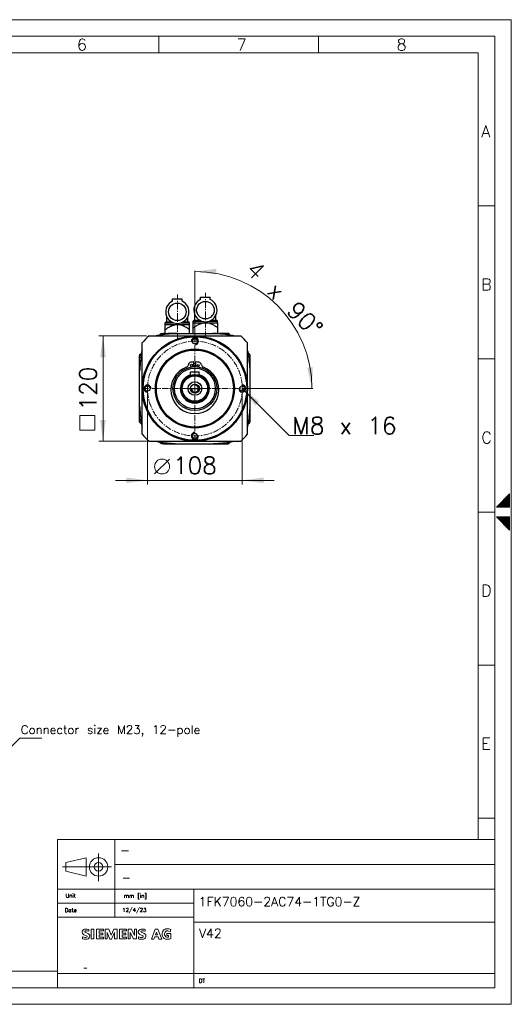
# Model space of a CAD drawing. Extents: x 0 to 1588, y 0 to 1123.
# Tile 35 of 35: x 1028 to 1588, y 0 to 1123. Entities that reach past the tile are written whole.
import ezdxf
from ezdxf.enums import TextEntityAlignment as Align

# ---------------------------------------------------------------- set-up
doc = ezdxf.new("R2010")
doc.units = 0
doc.header["$LTSCALE"] = 18.91
doc.header["$MEASUREMENT"] = 0
doc.linetypes.add('CENTER', pattern=[0.6, 0.375, -0.075, 0.075, -0.075])
for name, color, linetype in [('11000_LEFT', 7, 'CONTINUOUS'), ('11100_LEFT_DIM', 7, 'CONTINUOUS'), ('90000_FRAME', 7, 'CONTINUOUS'), ('91000_TIP', 7, 'CONTINUOUS')]:
    doc.layers.add(name, color=color, linetype=linetype)
doc.styles.add('SEACAD_TXT_SHX', font='txt.shx', dxfattribs={"height": 0.2})
doc.styles.get("Standard").update_dxf_attribs({"font": 'txt.shx'})

msp = doc.modelspace()

# ---------------------------------------------------------------- linework, layer by layer
at = {"layer": '11000_LEFT', "color": 7, "linetype": 'CENTER', "lineweight": 13}
for p, q in [((1207.931869, 758.584192), (1207.931869, 809.696192)), ((1239.931869, 760.584192), (1239.931869, 811.696192)), ((1227.931869, 642.440192), (1227.931869, 762.440192)), ((1167.931869, 702.440192), (1287.931869, 702.440192))]:
    msp.add_line(p, q, dxfattribs=at)
at = {"layer": '11000_LEFT', "color": 7, "linetype": 'CONTINUOUS', "lineweight": 25}
for p, q in [((1202.431869, 804.840194), (1213.431869, 804.840194)), ((1202.431869, 801.994757), (1202.431869, 804.840194)), ((1213.431869, 801.994757), (1213.431869, 804.840194)), ((1234.431869, 806.840194), (1245.431869, 806.840194)), ((1234.431869, 803.994757), (1234.431869, 806.840194)), ((1245.431869, 803.994757), (1245.431869, 806.840194)), ((1227.931869, 780.440192), (1227.931869, 786.322142)), ((1251.931869, 780.440192), (1251.931869, 786.322142)), ((1193.981868, 775.440192), (1221.881869, 775.440192)), ((1193.981868, 765.440242), (1193.981868, 775.440192)), ((1194.031867, 777.440192), (1195.031867, 778.440192)), ((1194.031867, 777.440192), (1203.537271, 777.440192)), ((1194.031867, 775.440192), (1194.031867, 777.440192)), ((1195.031867, 778.440192), (1201.350646, 778.440192)), ((1195.931869, 778.440192), (1195.931869, 784.322142)), ((1203.830509, 774.899779), (1204.560043, 775.088477)), ((1204.560043, 775.088477), (1205.287921, 775.241851)), ((1205.287921, 775.241851), (1206.01686, 775.359366)), ((1206.01686, 775.359366), (1206.74971, 775.440192)), ((1209.846878, 775.359366), (1209.114028, 775.440192)), ((1210.575817, 775.241851), (1209.846878, 775.359366)), ((1211.303695, 775.088477), (1210.575817, 775.241851)), ((1212.033229, 774.899779), (1211.303695, 775.088477)), ((1212.326468, 777.440192), (1221.831869, 777.440192)), ((1214.513092, 778.440192), (1220.831869, 778.440192)), ((1219.931869, 778.440192), (1219.931869, 784.322142)), ((1221.831869, 777.440192), (1220.831869, 778.440192)), ((1221.831869, 775.440192), (1221.831869, 777.440192)), ((1221.881869, 765.440242), (1221.881869, 775.440192)), ((1225.981869, 777.440192), (1238.74971, 777.440192)), ((1225.981869, 765.440192), (1225.981869, 777.440192)), ((1226.031869, 779.440192), (1227.031869, 780.440192)), ((1226.031869, 779.440192), (1235.53727, 779.440192)), ((1226.031869, 777.440192), (1226.031869, 779.440192)), ((1227.031869, 780.440192), (1233.350646, 780.440192)), ((1231.273432, 775.021575), (1232.067279, 775.426001)), ((1232.067279, 775.426001), (1232.843891, 775.792769)), ((1232.843891, 775.792769), (1233.605936, 776.122885)), ((1233.605936, 776.122885), (1234.356017, 776.417121)), ((1234.356017, 776.417121), (1235.096691, 776.675994)), ((1235.096691, 776.675994), (1235.830509, 776.899779)), ((1235.830509, 776.899779), (1236.560044, 777.088477)), ((1236.560044, 777.088477), (1237.287921, 777.241851)), ((1237.287921, 777.241851), (1238.01686, 777.359366)), ((1238.01686, 777.359366), (1238.74971, 777.440192)), ((1238.74971, 777.440192), (1241.114028, 777.440192)), ((1241.846878, 777.359366), (1241.114028, 777.440192)), ((1241.114028, 777.440192), (1253.88187, 777.440192)), ((1242.575817, 777.241851), (1241.846878, 777.359366)), ((1243.303694, 777.088477), (1242.575817, 777.241851)), ((1244.033229, 776.899779), (1243.303694, 777.088477)), ((1244.767047, 776.675994), (1244.033229, 776.899779)), ((1244.326467, 779.440192), (1253.831869, 779.440192)), ((1245.50772, 776.417121), (1244.767047, 776.675994)), ((1246.257801, 776.122885), (1245.50772, 776.417121)), ((1247.019847, 775.792769), (1246.257801, 776.122885)), ((1246.513092, 780.440192), (1252.831869, 780.440192)), ((1247.796459, 775.426001), (1247.019847, 775.792769)), ((1248.590305, 775.021575), (1247.796459, 775.426001)), ((1253.831869, 779.440192), (1252.831869, 780.440192)), ((1253.831869, 777.440192), (1253.831869, 779.440192)), ((1253.88187, 765.440192), (1253.88187, 777.440192)), ((1188.11803, 763.747287), (1188.157302, 763.851954)), ((1188.157302, 763.851954), (1188.201259, 763.954741)), ((1188.201259, 763.954741), (1188.249809, 764.055438)), ((1188.249809, 764.055438), (1188.302848, 764.153842)), ((1188.302848, 764.153842), (1188.360286, 764.249739)), ((1188.360286, 764.249739), (1188.422027, 764.342921)), ((1188.422027, 764.342921), (1188.487972, 764.433181)), ((1188.487972, 764.433181), (1188.558029, 764.520312)), ((1188.558029, 764.520312), (1188.632087, 764.604102)), ((1188.632087, 764.604102), (1188.709945, 764.684371)), ((1188.709945, 764.684371), (1188.791404, 764.760989)), ((1188.791404, 764.760989), (1188.87627, 764.833819)), ((1188.87627, 764.833819), (1188.964344, 764.902735)), ((1188.964344, 764.902735), (1189.055431, 764.967604)), ((1189.055431, 764.967604), (1189.149341, 765.028296)), ((1189.149341, 765.028296), (1189.245872, 765.084677)), ((1189.245872, 765.084677), (1189.344829, 765.136622)), ((1189.344829, 765.136622), (1189.446018, 765.183997)), ((1189.446018, 765.183997), (1189.54924, 765.226668)), ((1189.54924, 765.226668), (1189.654304, 765.26451)), ((1189.654304, 765.26451), (1189.761032, 765.297431)), ((1189.761032, 765.297431), (1189.869354, 765.32569)), ((1189.869354, 765.32569), (1189.978958, 765.34917)), ((1189.978958, 765.34917), (1190.089492, 765.367659)), ((1190.089492, 765.367659), (1190.200595, 765.380942)), ((1190.200595, 765.380942), (1190.311916, 765.3888)), ((1190.311916, 765.3888), (1190.423091, 765.391028)), ((1190.423091, 765.391028), (1190.725517, 765.391162)), ((1190.487827, 765.13935), (1190.423091, 765.391028)), ((1190.557212, 764.883006), (1190.487827, 765.13935)), ((1190.631122, 764.622073), (1190.557212, 764.883006)), ((1190.709568, 764.356643), (1190.631122, 764.622073)), ((1190.79256, 764.086798), (1190.709568, 764.356643)), ((1190.725517, 765.391162), (1191.027935, 765.391288)), ((1190.880115, 763.81264), (1190.79256, 764.086798)), ((1191.027935, 765.391288), (1191.330341, 765.39141)), ((1191.330341, 765.39141), (1191.632743, 765.391528)), ((1191.632743, 765.391528), (1191.935161, 765.391642)), ((1191.935161, 765.391642), (1192.23756, 765.391749)), ((1192.23756, 765.391749), (1194.731048, 765.392447)), ((1192.931869, 765.440192), (1207.931453, 765.440192)), ((1193.981868, 769.711913), (1194.943271, 770.379599)), ((1194.731048, 765.392447), (1197.222562, 765.392794)), ((1194.943271, 770.379599), (1195.868064, 770.997367)), ((1195.868064, 770.997367), (1196.760072, 771.568106)), ((1196.760072, 771.568106), (1197.622817, 772.094329)), ((1199.715394, 765.392783), (1197.222562, 765.392794)), ((1197.622817, 772.094329), (1198.459581, 772.5782)), ((1198.459581, 772.5782), (1199.273433, 773.021575)), ((1199.273433, 773.021575), (1200.067279, 773.426001)), ((1202.209152, 765.392401), (1199.715394, 765.392783)), ((1200.067279, 773.426001), (1200.843891, 773.792769)), ((1200.843891, 773.792769), (1201.605937, 774.122885)), ((1201.605937, 774.122885), (1202.356018, 774.417121)), ((1204.702907, 765.391661), (1202.209152, 765.392401)), ((1202.356018, 774.417121), (1203.096691, 774.675994)), ((1203.096691, 774.675994), (1203.830509, 774.899779)), ((1207.196662, 765.390574), (1204.702907, 765.391661)), ((1207.931869, 765.440192), (1247.931869, 765.440192)), ((1212.767047, 774.675994), (1212.033229, 774.899779)), ((1213.507721, 774.417121), (1212.767047, 774.675994)), ((1214.257802, 774.122885), (1213.507721, 774.417121)), ((1215.019847, 773.792769), (1214.257802, 774.122885)), ((1215.796459, 773.426001), (1215.019847, 773.792769)), ((1216.590306, 773.021575), (1215.796459, 773.426001)), ((1217.404158, 772.5782), (1216.590306, 773.021575)), ((1218.240921, 772.094329), (1217.404158, 772.5782)), ((1219.103666, 771.568106), (1218.240921, 772.094329)), ((1219.995672, 770.997367), (1219.103666, 771.568106)), ((1220.920466, 770.379599), (1219.995672, 770.997367)), ((1221.881869, 769.711913), (1220.920466, 770.379599)), ((1225.981869, 771.711913), (1226.943272, 772.379599)), ((1226.943272, 772.379599), (1227.868066, 772.997367)), ((1227.868066, 772.997367), (1228.760073, 773.568106)), ((1228.760073, 773.568106), (1229.622818, 774.094329)), ((1229.622818, 774.094329), (1230.45958, 774.5782)), ((1230.45958, 774.5782), (1231.273432, 775.021575)), ((1247.9319, 765.440192), (1262.931869, 765.440192)), ((1249.404157, 774.5782), (1248.590305, 775.021575)), ((1248.667253, 765.390567), (1251.161178, 765.391619)), ((1250.240921, 774.094329), (1249.404157, 774.5782)), ((1251.103666, 773.568106), (1250.240921, 774.094329)), ((1251.995672, 772.997367), (1251.103666, 773.568106)), ((1251.161178, 765.391619), (1253.655103, 765.392329)), ((1252.920467, 772.379599), (1251.995672, 772.997367)), ((1253.88187, 771.711913), (1252.920467, 772.379599)), ((1253.655103, 765.392329), (1256.149028, 765.39268)), ((1258.64183, 765.392665), (1256.149028, 765.39268)), ((1261.133758, 765.392291), (1258.64183, 765.392665)), ((1263.627494, 765.391566), (1261.133758, 765.392291)), ((1263.929695, 765.391455), (1263.627494, 765.391566)), ((1264.534057, 765.391219), (1263.929695, 765.391455)), ((1264.836254, 765.391089), (1264.534057, 765.391219)), ((1264.588172, 763.861548), (1264.728561, 764.121829)), ((1264.728561, 764.121829), (1264.869464, 764.379813)), ((1265.138458, 765.39096), (1264.836254, 765.391089)), ((1264.869464, 764.379813), (1265.010868, 764.635604)), ((1265.010868, 764.635604), (1265.152736, 764.889296)), ((1265.437805, 765.390826), (1265.138458, 765.39096)), ((1265.152736, 764.889296), (1265.295059, 765.141005)), ((1265.295059, 765.141005), (1265.437805, 765.390826)), ((1265.549587, 765.388179), (1265.437805, 765.390826)), ((1265.661151, 765.380347), (1265.549587, 765.388179)), ((1265.77227, 765.3674), (1265.661151, 765.380347)), ((1265.882713, 765.349402), (1265.77227, 765.3674)), ((1265.992256, 765.326411), (1265.882713, 765.349402)), ((1266.100669, 765.298495), (1265.992256, 765.326411)), ((1266.207725, 765.265719), (1266.100669, 765.298495)), ((1266.313198, 765.228141), (1266.207725, 765.265719)), ((1266.416854, 765.185828), (1266.313198, 765.228141)), ((1266.518474, 765.138842), (1266.416854, 765.185828)), ((1266.617828, 765.087252), (1266.518474, 765.138842)), ((1266.714687, 765.031115), (1266.617828, 765.087252)), ((1266.808822, 764.9705), (1266.714687, 765.031115)), ((1266.900009, 764.905543), (1266.808822, 764.9705)), ((1266.988075, 764.836428), (1266.900009, 764.905543)), ((1267.072872, 764.763339), (1266.988075, 764.836428)), ((1267.154247, 764.68645), (1267.072872, 764.763339)), ((1267.232051, 764.605941), (1267.154247, 764.68645)), ((1267.306133, 764.521991), (1267.232051, 764.605941)), ((1267.376338, 764.434775), (1267.306133, 764.521991)), ((1267.442516, 764.344477), (1267.376338, 764.434775)), ((1267.504512, 764.251269), (1267.442516, 764.344477)), ((1267.562179, 764.155337), (1267.504512, 764.251269)), ((1267.615367, 764.056853), (1267.562179, 764.155337)), ((1267.663917, 763.956), (1267.615367, 764.056853)), ((1267.707729, 763.85298), (1267.663917, 763.956)), ((1267.746757, 763.748042), (1267.707729, 763.85298)), ((1167.931869, 650.284175), (1167.931869, 754.596209)), ((1175.775852, 762.440192), (1227.841159, 762.440192)), ((1188.029289, 763.424098), (1188.053928, 763.533152)), ((1188.053928, 763.533152), (1188.083541, 763.640952)), ((1188.083541, 763.640952), (1188.11803, 763.747287)), ((1228.022719, 762.440192), (1280.087886, 762.440192)), ((1267.780956, 763.641421), (1267.746757, 763.748042)), ((1267.810279, 763.533351), (1267.780956, 763.641421)), ((1267.834674, 763.424071), (1267.810279, 763.533351)), ((1287.931869, 702.532004), (1287.931869, 754.596209)), ((1165.402294, 741.318648), (1165.467277, 741.409728)), ((1165.467277, 741.409728), (1165.536323, 741.497779)), ((1165.536323, 741.497779), (1165.609275, 741.582621)), ((1165.609275, 741.582621), (1165.685993, 741.664077)), ((1165.685993, 741.664077), (1165.766323, 741.741961)), ((1165.766323, 741.741961), (1165.850116, 741.8161)), ((1165.850116, 741.8161), (1165.937225, 741.886309)), ((1165.937225, 741.886309), (1166.0275, 741.952414)), ((1166.0275, 741.952414), (1166.12078, 742.014224)), ((1166.12078, 742.014224), (1166.216842, 742.071593)), ((1166.216842, 742.071593), (1166.31546, 742.124453)), ((1166.31546, 742.124453), (1166.416404, 742.172732)), ((1166.416404, 742.172732), (1166.519447, 742.216372)), ((1166.519447, 742.216372), (1166.624362, 742.255301)), ((1166.624362, 742.255301), (1166.730926, 742.289458)), ((1166.730926, 742.289458), (1166.838909, 742.318774)), ((1166.838909, 742.318774), (1166.948081, 742.34318)), ((1289.02507, 742.3161), (1288.916084, 742.340953)), ((1289.132862, 742.286361), (1289.02507, 742.3161)), ((1289.239227, 742.251796), (1289.132862, 742.286361)), ((1289.343925, 742.21247), (1289.239227, 742.251796)), ((1289.44672, 742.168444), (1289.343925, 742.21247)), ((1289.547378, 742.11978), (1289.44672, 742.168444)), ((1289.645664, 742.066542), (1289.547378, 742.11978)), ((1289.741348, 742.008811), (1289.645664, 742.066542)), ((1289.834255, 741.946738), (1289.741348, 742.008811)), ((1289.924224, 741.880484), (1289.834255, 741.946738)), ((1290.011096, 741.810218), (1289.924224, 741.880484)), ((1290.094711, 741.736102), (1290.011096, 741.810218)), ((1290.174911, 741.658294), (1290.094711, 741.736102)), ((1290.251537, 741.576964), (1290.174911, 741.658294)), ((1290.324424, 741.492274), (1290.251537, 741.576964)), ((1290.393417, 741.404383), (1290.324424, 741.492274)), ((1290.458354, 741.313464), (1290.393417, 741.404383)), ((1164.931869, 722.440223), (1164.931869, 737.440192)), ((1164.97929, 730.668193), (1164.979297, 733.160952)), ((1164.97966, 728.170687), (1164.97929, 730.668193)), ((1164.979297, 733.160952), (1164.979667, 735.647441)), ((1164.979667, 735.647441), (1164.980403, 738.135169)), ((1164.980403, 738.135169), (1164.980518, 738.437072)), ((1164.980518, 738.437072), (1164.980636, 738.739115)), ((1164.980636, 738.739115), (1164.980762, 739.041316)), ((1164.980762, 739.041316), (1164.980888, 739.343688)), ((1164.980888, 739.343688), (1164.981025, 739.646239)), ((1164.981025, 739.646239), (1164.981163, 739.948989)), ((1164.981163, 739.948989), (1164.983829, 740.060725)), ((1165.232799, 739.884242), (1164.981163, 739.948989)), ((1164.983829, 740.060725), (1164.991611, 740.172271)), ((1164.991611, 740.172271), (1165.004467, 740.283389)), ((1165.004467, 740.283389), (1165.022357, 740.393836)), ((1165.022357, 740.393836), (1165.045242, 740.503375)), ((1165.045242, 740.503375), (1165.073081, 740.611766)), ((1165.073081, 740.611766), (1165.105838, 740.718768)), ((1165.105838, 740.718768), (1165.14347, 740.824145)), ((1165.14347, 740.824145), (1165.185935, 740.927649)), ((1165.185935, 740.927649), (1165.233192, 741.029044)), ((1165.489128, 739.815001), (1165.232799, 739.884242)), ((1165.233192, 741.029044), (1165.285102, 741.128127)), ((1165.285102, 741.128127), (1165.341518, 741.224719)), ((1165.341518, 741.224719), (1165.402294, 741.318648)), ((1165.750053, 739.74121), (1165.489128, 739.815001)), ((1166.015476, 739.662814), (1165.750053, 739.74121)), ((1166.285297, 739.579764), (1166.015476, 739.662814)), ((1166.559429, 739.492007), (1166.285297, 739.579764)), ((1226.681869, 727.408923), (1226.681869, 732.814482)), ((1229.181869, 727.408923), (1229.181869, 732.814482)), ((1289.353221, 739.096507), (1289.613494, 739.236964)), ((1289.613494, 739.236964), (1289.871471, 739.377917)), ((1289.871471, 739.377917), (1290.127265, 739.519282)), ((1290.127265, 739.519282), (1290.380981, 739.661086)), ((1290.380981, 739.661086), (1290.632713, 739.803351)), ((1290.519073, 741.219668), (1290.458354, 741.313464)), ((1290.57542, 741.123175), (1290.519073, 741.219668)), ((1290.627265, 741.024199), (1290.57542, 741.123175)), ((1290.674533, 740.922957), (1290.627265, 741.024199)), ((1290.632713, 739.803351), (1290.88256, 739.946101)), ((1290.717159, 740.819674), (1290.674533, 740.922957)), ((1290.755065, 740.714564), (1290.717159, 740.819674)), ((1290.788185, 740.60784), (1290.755065, 740.714564)), ((1290.816444, 740.49972), (1290.788185, 740.60784)), ((1290.839778, 740.390422), (1290.816444, 740.49972)), ((1290.858112, 740.280162), (1290.839778, 740.390422)), ((1290.871376, 740.169154), (1290.858112, 740.280162)), ((1290.879497, 740.057647), (1290.871376, 740.169154)), ((1290.88256, 739.946101), (1290.879497, 740.057647)), ((1290.88269, 739.645621), (1290.88256, 739.946101)), ((1290.88282, 739.34323), (1290.88269, 739.645621)), ((1290.882942, 739.041037), (1290.88282, 739.34323)), ((1290.88306, 738.739032), (1290.882942, 739.041037)), ((1290.883174, 738.437201), (1290.88306, 738.739032)), ((1290.883285, 738.135527), (1290.883174, 738.437201)), ((1290.883991, 735.647326), (1290.883285, 738.135527)), ((1290.884353, 733.161015), (1290.883991, 735.647326)), ((1290.884014, 728.171275), (1290.884365, 730.668645)), ((1290.884365, 730.668645), (1290.884353, 733.161015)), ((1290.931869, 722.440676), (1290.931869, 737.440192)), ((1164.931869, 667.440192), (1164.931869, 722.440192)), ((1164.9804, 725.67318), (1164.97966, 728.170687)), ((1164.981487, 723.175675), (1164.9804, 725.67318)), ((1222.931869, 721.440192), (1232.931869, 721.440192)), ((1222.931869, 717.638876), (1222.931869, 721.440192)), ((1232.931869, 717.638876), (1232.931869, 721.440192)), ((1290.882244, 723.176535), (1290.8833, 725.673905)), ((1290.8833, 725.673905), (1290.884014, 728.171275)), ((1290.931869, 667.440192), (1290.931869, 722.440192)), ((1182.931869, 702.440192), (1183.254051, 702.440192)), ((1183.254051, 702.440192), (1184.031867, 702.440192)), ((1202.931869, 702.440192), (1204.663919, 702.440192)), ((1211.431869, 702.440192), (1211.931865, 702.440192)), ((1211.931869, 702.440192), (1212.371209, 702.440192)), ((1212.371209, 702.440192), (1213.431869, 702.440192)), ((1220.208793, 702.440192), (1222.806869, 702.440192)), ((1222.806869, 702.440192), (1227.931869, 702.440192)), ((1227.931869, 702.440192), (1233.056869, 702.440192)), ((1233.056869, 702.440192), (1235.654945, 702.440192)), ((1242.431869, 702.440192), (1243.492529, 702.440192)), ((1243.492529, 702.440192), (1243.931869, 702.440192)), ((1243.931873, 702.440192), (1244.431869, 702.440192)), ((1251.199819, 702.440192), (1252.931869, 702.440192)), ((1271.831871, 702.440192), (1272.609687, 702.440192)), ((1272.609687, 702.440192), (1272.931869, 702.440192)), ((1287.931869, 650.284175), (1287.931869, 702.348517)), ((1164.979373, 674.212186), (1164.979724, 676.709704)), ((1164.979385, 671.719664), (1164.979373, 674.212186)), ((1164.979724, 676.709704), (1164.980438, 679.207223)), ((1164.980438, 679.207223), (1164.981494, 681.704741)), ((1290.8833, 679.206523), (1290.882244, 681.703894)), ((1290.88401, 676.709149), (1290.8833, 679.206523)), ((1290.884361, 674.211777), (1290.88401, 676.709149)), ((1290.884342, 671.719327), (1290.884361, 674.211777)), ((1164.979747, 669.233207), (1164.979385, 671.719664)), ((1164.980453, 666.744857), (1164.979747, 669.233207)), ((1164.980564, 666.443183), (1164.980453, 666.744857)), ((1164.980678, 666.141352), (1164.980564, 666.443183)), ((1164.980796, 665.839347), (1164.980678, 666.141352)), ((1164.980918, 665.537154), (1164.980796, 665.839347)), ((1164.981048, 665.234763), (1164.980918, 665.537154)), ((1164.981178, 664.934283), (1164.981048, 665.234763)), ((1164.981178, 664.934283), (1165.231025, 665.077033)), ((1164.984241, 664.822737), (1164.981178, 664.934283)), ((1164.992366, 664.711226), (1164.984241, 664.822737)), ((1165.00563, 664.600215), (1164.992366, 664.711226)), ((1165.023963, 664.489951), (1165.00563, 664.600215)), ((1165.047294, 664.380652), (1165.023963, 664.489951)), ((1165.075557, 664.272528), (1165.047294, 664.380652)), ((1165.10868, 664.165805), (1165.075557, 664.272528)), ((1165.146587, 664.060691), (1165.10868, 664.165805)), ((1165.189212, 663.957404), (1165.146587, 664.060691)), ((1165.236484, 663.856166), (1165.189212, 663.957404)), ((1165.231025, 665.077033), (1165.482757, 665.219298)), ((1165.288333, 663.757186), (1165.236484, 663.856166)), ((1165.34468, 663.660689), (1165.288333, 663.757186)), ((1165.405403, 663.566893), (1165.34468, 663.660689)), ((1165.47034, 663.47597), (1165.405403, 663.566893)), ((1165.539337, 663.388083), (1165.47034, 663.47597)), ((1165.482757, 665.219298), (1165.736473, 665.361102)), ((1165.612228, 663.303389), (1165.539337, 663.388083)), ((1165.688854, 663.22206), (1165.612228, 663.303389)), ((1165.769058, 663.144252), (1165.688854, 663.22206)), ((1165.736473, 665.361102), (1165.992267, 665.502467)), ((1165.85268, 663.070136), (1165.769058, 663.144252)), ((1165.939556, 662.999869), (1165.85268, 663.070136)), ((1166.029529, 662.933615), (1165.939556, 662.999869)), ((1165.992267, 665.502467), (1166.250244, 665.64342)), ((1166.122436, 662.871543), (1166.029529, 662.933615)), ((1166.218124, 662.813815), (1166.122436, 662.871543)), ((1166.316413, 662.760577), (1166.218124, 662.813815)), ((1166.250244, 665.64342), (1166.510513, 665.783877)), ((1166.417076, 662.711913), (1166.316413, 662.760577)), ((1166.519874, 662.667887), (1166.417076, 662.711913)), ((1289.613502, 665.643458), (1289.353218, 665.78382)), ((1289.447612, 662.708709), (1289.548576, 662.757064)), ((1289.548576, 662.757064), (1289.647209, 662.809993)), ((1289.871486, 665.502608), (1289.613502, 665.643458)), ((1289.647209, 662.809993), (1289.743286, 662.867438)), ((1289.743286, 662.867438), (1289.836582, 662.92932)), ((1289.836582, 662.92932), (1289.926868, 662.995497)), ((1290.127269, 665.361258), (1289.871486, 665.502608)), ((1289.926868, 662.995497), (1290.01398, 663.065783)), ((1290.01398, 663.065783), (1290.097778, 663.139994)), ((1290.097778, 663.139994), (1290.178104, 663.217959)), ((1290.380962, 665.21939), (1290.127269, 665.361258)), ((1290.178104, 663.217959), (1290.254814, 663.299491)), ((1290.254814, 663.299491), (1290.327762, 663.38441)), ((1290.327762, 663.38441), (1290.396793, 663.472533)), ((1290.632675, 665.076991), (1290.380962, 665.21939)), ((1290.396793, 663.472533), (1290.461761, 663.563685)), ((1290.461761, 663.563685), (1290.522518, 663.657687)), ((1290.522518, 663.657687), (1290.578914, 663.754355)), ((1290.578914, 663.754355), (1290.630802, 663.853507)), ((1290.630802, 663.853507), (1290.678028, 663.954966)), ((1290.882503, 664.934176), (1290.632675, 665.076991)), ((1290.678028, 663.954966), (1290.720466, 664.058539)), ((1290.720466, 664.058539), (1290.758068, 664.163981)), ((1290.758068, 664.163981), (1290.790798, 664.271048)), ((1290.790798, 664.271048), (1290.818611, 664.379504)), ((1290.818611, 664.379504), (1290.841468, 664.489104)), ((1290.841468, 664.489104), (1290.859329, 664.599608)), ((1290.859329, 664.599608), (1290.87215, 664.710784)), ((1290.87215, 664.710784), (1290.879886, 664.822387)), ((1290.879886, 664.822387), (1290.882503, 664.934176)), ((1290.882503, 664.934176), (1290.882637, 665.234576)), ((1290.882637, 665.234576), (1290.88277, 665.53694)), ((1290.88277, 665.53694), (1290.882896, 665.839106)), ((1290.882896, 665.839106), (1290.883014, 666.141089)), ((1290.883014, 666.141089), (1290.883132, 666.442904)), ((1290.883132, 666.442904), (1290.883243, 666.744567)), ((1290.883243, 666.744567), (1290.883968, 669.232856)), ((1290.883968, 669.232856), (1290.884342, 671.719327)), ((1166.624576, 662.628566), (1166.519874, 662.667887)), ((1166.730941, 662.594001), (1166.624576, 662.628566)), ((1166.838737, 662.564265), (1166.730941, 662.594001)), ((1166.947727, 662.539416), (1166.838737, 662.564265)), ((1288.915805, 662.53781), (1289.025012, 662.562323)), ((1289.025012, 662.562323), (1289.133022, 662.591735)), ((1289.133022, 662.591735), (1289.239612, 662.625979)), ((1289.239612, 662.625979), (1289.344551, 662.664992)), ((1289.344551, 662.664992), (1289.447612, 662.708709)), ((1175.775852, 642.440192), (1280.087886, 642.440192)), ((1188.053443, 641.347102), (1188.029048, 641.456385)), ((1188.082763, 641.239028), (1188.053443, 641.347102)), ((1188.116958, 641.132403), (1188.082763, 641.239028)), ((1188.155986, 641.027461), (1188.116958, 641.132403)), ((1188.199794, 640.924441), (1188.155986, 641.027461)), ((1188.248344, 640.823584), (1188.199794, 640.924441)), ((1188.301528, 640.725096), (1188.248344, 640.823584)), ((1188.359195, 640.629157), (1188.301528, 640.725096)), ((1188.421195, 640.535949), (1188.359195, 640.629157)), ((1188.487369, 640.445647), (1188.421195, 640.535949)), ((1188.557575, 640.358432), (1188.487369, 640.445647)), ((1188.631656, 640.274478), (1188.557575, 640.358432)), ((1188.709461, 640.193965), (1188.631656, 640.274478)), ((1190.85287, 640.24478), (1190.99427, 640.500571)), ((1190.99427, 640.500571), (1191.135177, 640.758551)), ((1191.135177, 640.758551), (1191.275566, 641.018836)), ((1264.72861, 640.758559), (1264.588241, 641.018847)), ((1264.869503, 640.500567), (1264.72861, 640.758559)), ((1265.010898, 640.244773), (1264.869503, 640.500567)), ((1267.149948, 640.197413), (1267.227741, 640.277621)), ((1267.227741, 640.277621), (1267.301856, 640.361235)), ((1267.301856, 640.361235), (1267.372123, 640.4481)), ((1267.372123, 640.4481), (1267.438392, 640.53805)), ((1267.438392, 640.53805), (1267.500492, 640.630927)), ((1267.500492, 640.630927), (1267.558265, 640.726573)), ((1267.558265, 640.726573), (1267.611549, 640.824816)), ((1267.611549, 640.824816), (1267.660243, 640.925448)), ((1267.660243, 640.925448), (1267.70428, 641.028228)), ((1267.70428, 641.028228), (1267.74361, 641.132911)), ((1267.74361, 641.132911), (1267.778163, 641.239272)), ((1267.778163, 641.239272), (1267.807884, 641.347064)), ((1267.807884, 641.347064), (1267.832714, 641.45605)), ((1188.790836, 640.117072), (1188.709461, 640.193965)), ((1188.875637, 640.043978), (1188.790836, 640.117072)), ((1188.963703, 639.974864), (1188.875637, 640.043978)), ((1189.054889, 639.909903), (1188.963703, 639.974864)), ((1189.149024, 639.849284), (1189.054889, 639.909903)), ((1189.245887, 639.793147), (1189.149024, 639.849284)), ((1189.345241, 639.741549), (1189.245887, 639.793147)), ((1189.446861, 639.694564), (1189.345241, 639.741549)), ((1189.550525, 639.652251), (1189.446861, 639.694564)), ((1189.655998, 639.614672), (1189.550525, 639.652251)), ((1189.763057, 639.581893), (1189.655998, 639.614672)), ((1189.871471, 639.553973), (1189.763057, 639.581893)), ((1189.981014, 639.530986), (1189.871471, 639.553973)), ((1190.091461, 639.512984), (1189.981014, 639.530986)), ((1190.202583, 639.500037), (1190.091461, 639.512984)), ((1190.314147, 639.492205), (1190.202583, 639.500037)), ((1190.425933, 639.489558), (1190.314147, 639.492205)), ((1190.425933, 639.489558), (1190.568679, 639.739379)), ((1190.72528, 639.489424), (1190.425933, 639.489558)), ((1190.568679, 639.739379), (1190.711002, 639.991084)), ((1190.711002, 639.991084), (1190.85287, 640.24478)), ((1191.027484, 639.489295), (1190.72528, 639.489424)), ((1191.329681, 639.489165), (1191.027484, 639.489295)), ((1191.934043, 639.488929), (1191.329681, 639.489165)), ((1192.236244, 639.488818), (1191.934043, 639.488929)), ((1194.730125, 639.488093), (1192.236244, 639.488818)), ((1192.931869, 639.440192), (1247.931869, 639.440192)), ((1197.222202, 639.487719), (1194.730125, 639.488093)), ((1199.71515, 639.487704), (1197.222202, 639.487719)), ((1199.71515, 639.487704), (1202.20922, 639.488055)), ((1202.20922, 639.488055), (1204.703292, 639.488765)), ((1204.703292, 639.488765), (1207.197362, 639.489817)), ((1247.9319, 639.440192), (1262.931869, 639.440192)), ((1251.160428, 639.488765), (1248.666408, 639.489817)), ((1253.654449, 639.488051), (1251.160428, 639.488765)), ((1256.148469, 639.487696), (1253.654449, 639.488051)), ((1256.148469, 639.487696), (1258.641353, 639.487704)), ((1258.641353, 639.487704), (1261.133357, 639.48807)), ((1261.133357, 639.48807), (1263.627204, 639.488776)), ((1263.627204, 639.488776), (1263.92945, 639.488887)), ((1263.92945, 639.488887), (1264.231685, 639.489001)), ((1264.231685, 639.489001), (1264.53392, 639.489119)), ((1264.53392, 639.489119), (1264.836166, 639.489241)), ((1264.836166, 639.489241), (1265.13842, 639.489371)), ((1265.15277, 639.991069), (1265.010898, 640.244773)), ((1265.13842, 639.489371), (1265.437858, 639.489501)), ((1265.295101, 639.739344), (1265.15277, 639.991069)), ((1265.437858, 639.489501), (1265.295101, 639.739344)), ((1265.437858, 639.489501), (1265.549243, 639.492667)), ((1265.549243, 639.492667), (1265.660476, 639.500952)), ((1265.660476, 639.500952), (1265.771316, 639.5143)), ((1265.771316, 639.5143), (1265.881523, 639.53266)), ((1265.881523, 639.53266), (1265.990856, 639.555968)), ((1265.990856, 639.555968), (1266.099071, 639.584178)), ((1266.099071, 639.584178), (1266.205928, 639.617224)), ((1266.205928, 639.617224), (1266.311187, 639.655062)), ((1266.311187, 639.655062), (1266.414607, 639.697627)), ((1266.414607, 639.697627), (1266.515945, 639.744872)), ((1266.515945, 639.744872), (1266.614963, 639.796729)), ((1266.614963, 639.796729), (1266.711441, 639.853118)), ((1266.711441, 639.853118), (1266.80521, 639.913874)), ((1266.80521, 639.913874), (1266.896106, 639.978846)), ((1266.896106, 639.978846), (1266.98397, 640.047866)), ((1266.98397, 640.047866), (1267.068637, 640.120772)), ((1267.068637, 640.120772), (1267.149948, 640.197413))]:
    msp.add_line(p, q, dxfattribs=at)
for centre, radius in [((1207.931869, 789.940192), 10), ((1239.931869, 791.940192), 10), ((1227.931869, 702.440192), 60), ((1227.931869, 702.440192), 59), ((1227.931869, 756.440192), 2.9375), ((1227.931869, 702.440192), 45), ((1227.931869, 702.440192), 44.677817), ((1227.931869, 702.440192), 43.9), ((1224.181869, 729.019482), 1.25), ((1227.931869, 702.440192), 25), ((1227.931869, 702.440192), 23.267949), ((1231.681869, 728.674482), 1.25), ((1227.931869, 702.440192), 16), ((1227.931869, 702.440192), 15.56066), ((1227.931869, 702.440192), 14.5), ((1227.931869, 702.440192), 7.723076), ((1173.931869, 702.440192), 2.9375), ((1227.931869, 702.440192), 5.125), ((1281.931869, 702.440192), 2.9375), ((1227.931869, 648.440192), 2.9375)]:
    msp.add_circle(centre, radius, dxfattribs=at)
at = {"layer": '11000_LEFT', "color": 7, "linetype": 'CENTER', "lineweight": 13}
msp.add_circle((1227.931869, 702.440192), 54, dxfattribs=at)
at = {"layer": '11000_LEFT', "color": 7, "linetype": 'CONTINUOUS', "lineweight": 25}
for centre, radius, start, end in [((1207.931869, 789.940192), 13.25, 114.525254, 65.474746), ((1239.931869, 791.940192), 13.25, 114.525254, 65.474746), ((1227.899162, 466.105415), 300.000003, 93.816293, 97.394918), ((1192.931869, 760.440192), 5, 90, 97.981994), ((1227.964576, 466.105415), 300.000003, 82.605082, 86.183707), ((1262.931869, 760.440192), 5, 82.002779, 90), ((1227.93187, 702.440191), 79.5, 130.999354, 139.000646), ((1193.866331, 728.325785), 35.580344, 97.394919, 106.504133), ((1227.931869, 756.440192), 4, 270, 180), ((1261.997407, 728.325785), 35.580344, 73.495867, 82.605081), ((1227.931869, 702.440191), 79.5, 40.999355, 49.000646), ((1202.046276, 736.50573), 35.580344, 163.495867, 172.605081), ((1253.817462, 736.50573), 35.580344, 7.394919, 16.504133), ((1464.266646, 702.472899), 300.000003, 172.605082, 176.183707), ((1169.931869, 737.440192), 5, 172.010284, 180), ((1223.881869, 729.084141), 3.45, 98.643052, 172.817927), ((1227.931869, 702.440192), 30.4, 92.356576, 98.643054), ((1227.931869, 702.440192), 30.4, 81.356946, 87.643424), ((1231.981869, 729.084141), 3.45, 7.182073, 81.356948), ((991.597092, 702.472899), 300.000003, 3.816293, 7.394918), ((1285.931869, 737.440192), 5, 0, 7.993864), ((1227.931869, 701.165192), 27.325, 110.735179, 69.264821), ((1217.036007, 729.946798), 3.45, 290.735172, 352.817934), ((1238.827731, 729.946798), 3.45, 187.182066, 249.264828), ((1227.931869, 702.440192), 16.5, 107.639574, 72.360171), ((1173.931869, 702.440192), 4, 0, 270), ((1227.931869, 702.440192), 4, 180, 90), ((1281.931869, 702.440192), 4, 180, 90), ((1464.266646, 702.407485), 300.000003, 183.816293, 187.394918), ((991.597092, 702.407485), 300.000003, 352.605082, 356.183707), ((1169.931869, 667.440192), 5, 180, 187.993864), ((1202.046276, 668.374654), 35.580344, 187.394919, 196.504133), ((1253.817462, 668.374654), 35.580344, 343.495867, 352.605081), ((1285.931869, 667.440192), 5, 352.002779, 0), ((1227.931869, 648.440192), 4, 90, 0), ((1227.93187, 702.440192), 79.5, 220.999354, 229.000645), ((1193.866331, 676.554599), 35.580344, 253.495867, 262.605081), ((1227.899162, 938.774969), 300.000003, 262.605082, 266.183707), ((1227.964576, 938.774969), 300.000003, 273.816293, 277.394918), ((1261.997407, 676.554599), 35.580344, 277.394919, 286.504133), ((1227.931869, 702.440192), 79.5, 310.999354, 319.000646), ((1192.931869, 644.440192), 5, 262.002779, 270), ((1262.931869, 644.440192), 5, 270, 277.993864)]:
    msp.add_arc(centre, radius, start, end, dxfattribs=at)
at = {"layer": '11100_LEFT_DIM', "color": 7, "linetype": 'CONTINUOUS', "lineweight": 13}
for p, q in [((1227.931869, 756.440192), (1227.931869, 836.853006)), ((1118.371869, 762.440192), (1172.931869, 762.440192)), ((1123.227869, 642.440192), (1123.227869, 762.440192)), ((1173.931869, 702.440192), (1173.931869, 592.880192)), ((1281.931869, 592.880192), (1281.931869, 702.440192)), ((1281.931869, 702.440192), (1335.491869, 648.880192)), ((1281.931869, 702.440192), (1362.344683, 702.440192)), ((1096.823369, 654.851392), (1096.823369, 671.847392)), ((1096.823369, 671.847392), (1113.819369, 671.847392)), ((1113.819369, 671.847392), (1113.819369, 654.851392)), ((1113.819369, 654.851392), (1096.823369, 654.851392)), ((1172.931869, 642.440192), (1118.371869, 642.440192)), ((1335.491869, 648.880192), (1363.491869, 648.880192)), ((1182.042669, 605.020192), (1199.038669, 622.016192)), ((1137.511869, 597.736192), (1318.351869, 597.736192)), ((1016.309149, 291.378214), (1028.621294, 303.690359)), ((1028.621294, 303.690359), (1053.468704, 303.690359))]:
    msp.add_line(p, q, dxfattribs=at)
msp.add_circle((1190.540669, 613.518192), 8.498, dxfattribs=at)
msp.add_arc((1227.931869, 702.440192), 133.412814, 0, 90, dxfattribs=at)
for points in [[(1252.211869, 839.049528), (1227.931869, 835.853006), (1252.211869, 832.656483), (1227.931869, 835.853006)], [(1126.424392, 738.160192), (1123.227869, 762.440192), (1120.031346, 738.160192), (1123.227869, 762.440192)], [(1355.952045, 726.328591), (1361.344683, 702.440192), (1362.318567, 726.910331), (1361.344683, 702.440192)], [(1301.360704, 687.531922), (1281.931869, 702.440192), (1296.840139, 683.011357), (1281.931869, 702.440192)], [(1120.031346, 666.720192), (1123.227869, 642.440192), (1126.424392, 666.720192), (1123.227869, 642.440192)], [(1149.651869, 594.539669), (1173.931869, 597.736192), (1149.651869, 600.932715), (1173.931869, 597.736192)], [(1306.211869, 600.932715), (1281.931869, 597.736192), (1306.211869, 594.539669), (1281.931869, 597.736192)]]:
    msp.add_solid(points, dxfattribs=at)
at = {"layer": '90000_FRAME', "color": 7, "linetype": 'CONTINUOUS', "lineweight": 13}
for p, q in [((0, 1123.238556), (1588.41816, 1123.238556)), ((1588.41816, 0), (1588.41816, 1123.238556)), ((75.63896, 1104.328816), (1569.50842, 1104.328816)), ((1186.699643, 1085.419076), (1186.699643, 1104.328816)), ((1368.724801, 1085.419076), (1368.724801, 1104.328816)), ((1569.50842, 18.90974), (1569.50842, 1104.328816)), ((94.5487, 1085.419076), (1550.59868, 1085.419076)), ((1550.59868, 1085.419076), (1550.59868, 188.083165)), ((1550.59868, 910.806537), (1569.50842, 910.806537)), ((1550.59868, 736.193998), (1569.50842, 736.193998)), ((1586.527186, 582.419992), (1571.399394, 567.2922)), ((1586.527186, 580.529018), (1573.290368, 567.2922)), ((1586.527186, 578.638044), (1575.181342, 567.2922)), ((1586.527186, 576.74707), (1577.072316, 567.2922)), ((1577.072316, 567.2922), (1577.072316, 572.965122)), ((1586.527186, 572.965122), (1577.072316, 572.965122)), ((1582.745238, 567.2922), (1577.072316, 572.965122)), ((1584.636212, 567.2922), (1578.017803, 573.910609)), ((1578.96329, 567.2922), (1578.96329, 574.856096)), ((1586.527186, 574.856096), (1578.96329, 574.856096)), ((1586.527186, 574.856096), (1578.96329, 567.2922)), ((1586.527186, 567.2922), (1578.96329, 574.856096)), ((1586.527186, 569.183174), (1579.908777, 575.801583)), ((1580.854264, 567.2922), (1580.854264, 576.74707)), ((1586.527186, 576.74707), (1580.854264, 576.74707)), ((1586.527186, 571.074148), (1580.854264, 576.74707)), ((1586.527186, 572.965122), (1580.854264, 567.2922)), ((1586.527186, 572.965122), (1581.799751, 577.692557)), ((1582.745238, 567.2922), (1582.745238, 578.638044)), ((1586.527186, 578.638044), (1582.745238, 578.638044)), ((1586.527186, 574.856096), (1582.745238, 578.638044)), ((1586.527186, 576.74707), (1583.690725, 579.583531)), ((1584.636212, 567.2922), (1584.636212, 580.529018)), ((1586.527186, 580.529018), (1584.636212, 580.529018)), ((1586.527186, 578.638044), (1584.636212, 580.529018)), ((1586.527186, 580.529018), (1585.581699, 581.474505)), ((1586.527186, 567.2922), (1586.527186, 582.419992)), ((1586.527186, 567.2922), (1571.399394, 567.2922)), ((1573.290368, 567.2922), (1572.344881, 568.237687)), ((1586.527186, 569.183174), (1573.290368, 569.183174)), ((1573.290368, 567.2922), (1573.290368, 569.183174)), ((1575.181342, 567.2922), (1573.290368, 569.183174)), ((1577.072316, 567.2922), (1574.235855, 570.128661)), ((1586.527186, 571.074148), (1575.181342, 571.074148)), ((1575.181342, 567.2922), (1575.181342, 571.074148)), ((1578.96329, 567.2922), (1575.181342, 571.074148)), ((1580.854264, 567.2922), (1576.126829, 572.019635)), ((1586.527186, 571.074148), (1582.745238, 567.2922)), ((1586.527186, 569.183174), (1584.636212, 567.2922)), ((1550.59868, 561.581459), (1569.50842, 561.581459)), ((1586.527186, 555.946356), (1571.399394, 555.946356)), ((1571.399394, 555.946356), (1586.527186, 540.818564)), ((1573.290368, 555.946356), (1572.344881, 555.000869)), ((1573.290368, 555.946356), (1586.527186, 542.709538)), ((1573.290368, 555.946356), (1573.290368, 554.055382)), ((1575.181342, 555.946356), (1573.290368, 554.055382)), ((1586.527186, 554.055382), (1573.290368, 554.055382)), ((1577.072316, 555.946356), (1574.235855, 553.109895)), ((1575.181342, 555.946356), (1586.527186, 544.600512)), ((1575.181342, 555.946356), (1575.181342, 552.164408)), ((1578.96329, 555.946356), (1575.181342, 552.164408)), ((1586.527186, 552.164408), (1575.181342, 552.164408)), ((1580.854264, 555.946356), (1576.126829, 551.218921)), ((1577.072316, 555.946356), (1577.072316, 550.273434)), ((1577.072316, 555.946356), (1586.527186, 546.491486)), ((1582.745238, 555.946356), (1577.072316, 550.273434)), ((1584.636212, 555.946356), (1578.017803, 549.327947)), ((1578.96329, 555.946356), (1578.96329, 548.38246)), ((1578.96329, 555.946356), (1586.527186, 548.38246)), ((1586.527186, 555.946356), (1578.96329, 548.38246)), ((1586.527186, 554.055382), (1579.908777, 547.436973)), ((1580.854264, 555.946356), (1580.854264, 546.491486)), ((1580.854264, 555.946356), (1586.527186, 550.273434)), ((1586.527186, 552.164408), (1580.854264, 546.491486)), ((1582.745238, 555.946356), (1582.745238, 544.600512)), ((1582.745238, 555.946356), (1586.527186, 552.164408)), ((1584.636212, 555.946356), (1584.636212, 542.709538)), ((1584.636212, 555.946356), (1586.527186, 554.055382)), ((1586.527186, 555.946356), (1586.527186, 540.818564)), ((1586.527186, 550.273434), (1577.072316, 550.273434)), ((1586.527186, 548.38246), (1578.96329, 548.38246)), ((1586.527186, 546.491486), (1580.854264, 546.491486)), ((1586.527186, 550.273434), (1581.799751, 545.545999)), ((1586.527186, 548.38246), (1582.745238, 544.600512)), ((1586.527186, 544.600512), (1582.745238, 544.600512)), ((1586.527186, 546.491486), (1583.690725, 543.655025)), ((1586.527186, 544.600512), (1584.636212, 542.709538)), ((1586.527186, 542.709538), (1584.636212, 542.709538)), ((1586.527186, 542.709538), (1585.581699, 541.764051)), ((1550.59868, 386.968919), (1569.50842, 386.968919)), ((1569.50842, 18.90974), (1569.50842, 329.029491)), ((1550.59868, 212.35638), (1569.50842, 212.35638)), ((1071.382527, 188.083165), (1071.382527, 18.90974)), ((1071.382527, 188.083165), (1569.50842, 188.083165)), ((1136.842177, 188.083165), (1136.842177, 99.238331)), ((1136.842177, 159.658388), (1569.50842, 159.658388)), ((1071.382527, 131.233611), (1226.637014, 131.233611)), ((1226.637014, 18.90974), (1226.637014, 131.233611)), ((1226.637015, 131.233611), (1569.50842, 131.233611)), ((1071.382527, 115.235971), (1226.637014, 115.235971)), ((1071.382527, 99.238331), (1226.637014, 99.238331)), ((1227.13206, 93.636655), (1570.003466, 93.636655)), ((1099.520305, 82.190617), (1099.663093, 83.440017)), ((1099.841578, 80.941216), (1099.520305, 82.190617)), ((1099.663093, 83.440017), (1100.127157, 84.261052)), ((1100.662613, 80.013088), (1099.841578, 80.941216)), ((1100.127157, 84.261052), (1100.983889, 85.153482)), ((1101.555043, 79.406237), (1100.662613, 80.013088)), ((1100.983889, 85.153482), (1102.1262, 85.581848)), ((1104.553606, 78.085441), (1101.555043, 79.406237)), ((1102.1262, 85.581848), (1103.054324, 85.724635)), ((1102.804443, 83.511409), (1102.625958, 83.083043)), ((1102.625958, 83.083043), (1102.625958, 82.547587)), ((1102.625958, 82.547587), (1103.090022, 82.154919)), ((1103.446992, 83.939775), (1102.804443, 83.511409)), ((1103.054324, 85.724635), (1105.303248, 85.724635)), ((1103.090022, 82.154919), (1106.766832, 80.477152)), ((1104.767789, 83.939775), (1103.446992, 83.939775)), ((1105.660219, 83.796988), (1104.767789, 83.939775)), ((1105.303248, 85.724635), (1107.230896, 85.331967)), ((1107.230896, 83.332924), (1105.660219, 83.796988)), ((1106.766832, 80.477152), (1107.623564, 79.72751)), ((1107.230896, 85.331967), (1107.230896, 83.332924)), ((1107.623564, 79.72751), (1108.087628, 78.83508)), ((1108.087628, 78.83508), (1108.266113, 77.407194)), ((1109.836786, 85.617546), (1112.906745, 85.617546)), ((1109.836786, 74.587116), (1109.836786, 85.617546)), ((1112.906745, 85.617546), (1112.906745, 74.587116)), ((1115.691125, 74.658512), (1115.691125, 85.617546)), ((1115.691125, 85.617546), (1123.651596, 85.617546)), ((1118.689688, 83.689898), (1118.689688, 81.262489)), ((1123.651596, 83.689898), (1118.689688, 83.689898)), ((1118.689688, 81.262489), (1122.973349, 81.262489)), ((1122.973349, 79.334841), (1118.689688, 79.334841)), ((1118.689688, 79.334841), (1118.689688, 76.728947)), ((1122.973349, 81.262489), (1122.973349, 79.334841)), ((1123.651596, 85.617546), (1123.651596, 83.689898)), ((1125.650635, 74.633524), (1125.686333, 85.581848)), ((1125.686333, 85.581848), (1129.755811, 85.581848)), ((1127.992372, 81.858634), (1127.992372, 74.633524)), ((1131.04805, 74.490733), (1127.992372, 81.858634)), ((1129.755811, 85.581848), (1132.504493, 78.72799)), ((1132.504493, 78.72799), (1135.43166, 85.581848)), ((1136.245558, 82.029978), (1132.961417, 74.490733)), ((1135.43166, 85.581848), (1139.251258, 85.581848)), ((1136.245558, 74.633524), (1136.245558, 82.029978)), ((1139.251258, 85.581848), (1139.251258, 74.633524)), ((1141.928548, 74.604967), (1141.957105, 85.571137)), ((1141.957105, 85.571137), (1149.95327, 85.571137)), ((1149.267887, 79.402667), (1144.955668, 79.402667)), ((1144.955668, 79.402667), (1144.955668, 76.604006)), ((1149.95327, 83.686328), (1145.012783, 83.686328)), ((1145.012783, 83.686328), (1145.012783, 81.144689)), ((1145.012783, 81.144689), (1149.267887, 81.144689)), ((1149.267887, 81.144689), (1149.267887, 79.402667)), ((1149.95327, 85.571137), (1149.95327, 83.686328)), ((1151.994497, 85.637242), (1155.592771, 85.637242)), ((1151.994497, 74.613953), (1151.994497, 85.637242)), ((1158.048738, 74.613953), (1154.279115, 81.810504)), ((1154.279115, 81.810504), (1154.279115, 74.613953)), ((1155.592771, 85.637242), (1159.219606, 78.469248)), ((1159.219606, 85.637242), (1161.561339, 85.637242)), ((1159.219606, 78.469248), (1159.219606, 85.637242)), ((1161.561339, 85.637242), (1161.561339, 74.613953)), ((1163.47471, 82.981373), (1163.874519, 84.038008)), ((1163.47471, 81.696274), (1163.47471, 82.981373)), ((1163.58894, 81.239351), (1163.47471, 81.696274)), ((1164.302885, 80.239827), (1163.58894, 81.239351)), ((1163.874519, 84.038008), (1164.47423, 84.723395)), ((1165.24529, 79.554444), (1164.302885, 80.239827)), ((1164.47423, 84.723395), (1165.530865, 85.380221)), ((1167.815486, 78.526363), (1165.24529, 79.554444)), ((1165.530865, 85.380221), (1166.873078, 85.694357)), ((1166.701733, 83.552526), (1166.501831, 82.981373)), ((1166.501831, 82.981373), (1166.701733, 82.295986)), ((1167.558465, 83.952335), (1166.701733, 83.552526)), ((1166.701733, 82.295986), (1167.72981, 81.781947)), ((1166.873078, 85.694357), (1169.38616, 85.694357)), ((1168.700776, 83.952335), (1167.558465, 83.952335)), ((1167.72981, 81.781947), (1170.042989, 80.839542)), ((1169.871641, 83.752429), (1168.700776, 83.952335)), ((1169.38616, 85.694357), (1170.328564, 85.551566)), ((1171.156739, 83.324063), (1169.871641, 83.752429)), ((1170.042989, 80.839542), (1171.128182, 80.068482)), ((1170.328564, 85.551566), (1171.156739, 85.265991)), ((1171.128182, 80.068482), (1171.842126, 79.297423)), ((1171.156739, 85.265991), (1171.156739, 83.324063)), ((1171.842126, 79.297423), (1172.099148, 78.44069)), ((1178.410406, 74.356935), (1182.694067, 85.751472)), ((1182.694067, 85.751472), (1185.69263, 85.751472)), ((1183.027415, 79.192859), (1184.115062, 82.202019)), ((1185.311474, 79.192859), (1183.027415, 79.192859)), ((1184.115062, 82.202019), (1185.311474, 79.192859)), ((1185.69263, 85.751472), (1190.176193, 74.41405)), ((1190.547445, 81.182232), (1190.890138, 82.724352)), ((1190.547445, 78.926172), (1190.547445, 81.182232)), ((1190.833023, 77.812422), (1190.547445, 78.926172)), ((1190.890138, 82.724352), (1191.604083, 83.952335)), ((1191.604083, 83.952335), (1192.546488, 84.89474)), ((1192.546488, 84.89474), (1193.603122, 85.523008)), ((1193.888701, 82.238871), (1193.460335, 80.925215)), ((1193.460335, 80.925215), (1193.460335, 79.240308)), ((1193.460335, 79.240308), (1194.002931, 78.012324)), ((1193.603122, 85.523008), (1194.859663, 85.951374)), ((1194.716876, 83.181275), (1193.888701, 82.238871)), ((1195.716396, 83.666756), (1194.716876, 83.181275)), ((1194.859663, 85.951374), (1198.20092, 85.951374)), ((1197.229958, 83.666756), (1195.716396, 83.666756)), ((1196.001974, 78.469248), (1196.001974, 80.782423)), ((1196.001974, 80.782423), (1200.628325, 80.782423)), ((1197.829669, 83.552526), (1197.229958, 83.666756)), ((1199.628806, 82.867139), (1197.829669, 83.552526)), ((1198.20092, 85.951374), (1199.400346, 85.751472)), ((1199.400346, 85.751472), (1200.656887, 85.180318)), ((1200.656887, 85.180318), (1199.628806, 82.867139)), ((1200.628325, 80.782423), (1200.628325, 75.042319)), ((1099.734489, 76.800342), (1101.23377, 76.514764)), ((1099.734489, 74.69421), (1099.734489, 76.800342)), ((1101.626438, 74.337235), (1099.734489, 74.69421)), ((1101.23377, 76.514764), (1102.625958, 76.300581)), ((1103.911056, 74.337235), (1101.626438, 74.337235)), ((1102.625958, 76.300581), (1103.768269, 76.300581)), ((1103.768269, 76.300581), (1104.482214, 76.514764)), ((1105.160457, 74.444329), (1103.911056, 74.337235)), ((1104.482214, 76.514764), (1105.053367, 77.014525)), ((1105.053367, 77.692772), (1104.553606, 78.085441)), ((1105.053367, 77.014525), (1105.053367, 77.692772)), ((1106.195674, 74.801299), (1105.160457, 74.444329)), ((1107.123802, 75.443848), (1106.195674, 74.801299)), ((1107.909139, 76.479066), (1107.123802, 75.443848)), ((1108.266113, 77.407194), (1107.909139, 76.479066)), ((1112.906745, 74.587116), (1109.836786, 74.587116)), ((1123.722988, 74.658512), (1115.691125, 74.658512)), ((1118.689688, 76.728947), (1123.722988, 76.728947)), ((1123.722988, 76.728947), (1123.722988, 74.658512)), ((1127.992372, 74.633524), (1125.650635, 74.633524)), ((1132.961417, 74.490733), (1131.04805, 74.490733)), ((1139.251258, 74.633524), (1136.245558, 74.633524)), ((1150.096062, 74.604967), (1141.928548, 74.604967)), ((1144.955668, 76.604006), (1150.096062, 76.604006)), ((1150.096062, 76.604006), (1150.096062, 74.604967)), ((1154.279115, 74.613953), (1151.994497, 74.613953)), ((1161.561339, 74.613953), (1158.048738, 74.613953)), ((1163.70317, 74.756744), (1163.70317, 76.812898)), ((1163.70317, 76.812898), (1164.217209, 76.784341)), ((1164.617017, 74.442608), (1163.70317, 74.756744)), ((1164.217209, 76.784341), (1166.016346, 76.384532)), ((1165.673656, 74.328378), (1164.617017, 74.442608)), ((1168.243853, 74.328378), (1165.673656, 74.328378)), ((1166.016346, 76.384532), (1166.901639, 76.270302)), ((1166.901639, 76.270302), (1168.015389, 76.270302)), ((1168.843564, 77.955209), (1167.815486, 78.526363)), ((1168.015389, 76.270302), (1168.815006, 76.784341)), ((1169.443275, 74.499723), (1168.243853, 74.328378)), ((1168.815006, 76.784341), (1169.072027, 77.241265)), ((1169.072027, 77.241265), (1168.843564, 77.955209)), ((1170.785492, 75.099434), (1169.443275, 74.499723)), ((1171.585105, 75.956166), (1170.785492, 75.099434)), ((1172.099148, 77.18415), (1171.585105, 75.956166)), ((1172.099148, 78.44069), (1172.099148, 77.18415)), ((1181.237624, 74.356935), (1178.410406, 74.356935)), ((1182.151471, 77.041362), (1181.237624, 74.356935)), ((1186.092438, 77.041362), (1182.151471, 77.041362)), ((1186.863498, 74.41405), (1186.092438, 77.041362)), ((1190.176193, 74.41405), (1186.863498, 74.41405)), ((1191.604083, 76.241745), (1190.833023, 77.812422)), ((1192.803505, 75.042319), (1191.604083, 76.241745)), ((1194.317067, 74.499723), (1192.803505, 75.042319)), ((1194.002931, 78.012324), (1194.945336, 77.012805)), ((1198.886303, 74.499723), (1194.317067, 74.499723)), ((1194.945336, 77.012805), (1195.802068, 76.584439)), ((1195.802068, 76.584439), (1197.54409, 76.584439)), ((1197.858226, 78.469248), (1196.001974, 78.469248)), ((1197.54409, 76.584439), (1197.829669, 76.755783)), ((1197.858226, 78.469248), (1197.829669, 76.755783)), ((1200.628325, 75.042319), (1198.886303, 74.499723)), ((94.5487, 37.81948), (1071.382527, 37.81948)), ((1071.382527, 35.24777), (1569.50842, 35.24777)), ((75.63896, 18.90974), (1569.50842, 18.90974)), ((888.75778, 18.90974), (1569.50842, 18.90974)), ((0, 0), (1588.41816, 0))]:
    msp.add_line(p, q, dxfattribs=at)
at = {"layer": '91000_TIP', "color": 7, "linetype": 'CONTINUOUS', "lineweight": 13}
for p, q in [((1118.187897, 172.21873), (1118.187897, 140.388532)), ((1080.92425, 161.652194), (1103.929083, 167.270467)), ((1080.92425, 161.652194), (1080.92425, 151.907514)), ((1103.929083, 167.270467), (1103.929083, 146.289203)), ((1077.065301, 156.779835), (1132.82067, 156.779835)), ((1080.92425, 151.907514), (1103.929083, 146.289203))]:
    msp.add_line(p, q, dxfattribs=at)
for radius, start, end in [(10.490632, 0, 180), (4.872359, 0, 180), (10.490632, 180, 0), (4.872359, 180, 0)]:
    msp.add_arc((1118.187897, 156.779835), radius, start, end, dxfattribs=at)

# ---------------------------------------------------------------- texts
at = {"layer": '11100_LEFT_DIM', "color": 7, "linetype": 'CONTINUOUS', "lineweight": 13}
for s, rotation, p in [('4 x 90°', 315, (1323.329634, 797.837957)), ('120', 90, (1115.943869, 702.440192))]:
    msp.add_text(s, height=19.424, rotation=rotation, dxfattribs=at).set_placement(p, align=Align.CENTER)
for s, height, p in [('M8 x 16', 19.424, (1338.991869, 650.380192)), ('Connector size M23, 12-pole', 9.849716, (1029.508701, 308.379927))]:
    msp.add_text(s, height=height, dxfattribs=at).set_placement(p)
msp.add_text('108', height=19.424, dxfattribs=at).set_placement((1227.931869, 605.020192), align=Align.CENTER)
at = {"layer": '90000_FRAME', "color": 7, "linetype": 'CONTINUOUS', "lineweight": 13, "style": 'SEACAD_TXT_SHX'}
for s, height, p in [('6', 13.236818, (1093.577634, 1101.303417)), ('7', 13.236818, (1275.714654, 1101.303417)), ('8', 13.236818, (1457.736127, 1101.303417)), ('A', 13.236818, (1554.432858, 1002.396916)), ('B', 13.236818, (1554.209296, 827.784377)), ('C', 13.236818, (1554.32106, 653.171838)), ('D', 13.236818, (1554.209167, 478.559299)), ('E', 13.236818, (1554.209167, 303.94676)), ('-', 10.422691, (1142.463783, 181.128656)), ('-', 9.45487, (1144.662412, 149.405398)), ('Unit', 4.466868, (1080.53218, 126.202688)), ('mm [in]', 4.466868, (1147.131998, 125.994864)), ('1FK7060-2AC74-1TG0-Z', 10.422691, (1232.143385, 122.381364)), ('Date', 4.466868, (1079.85819, 109.585736)), ('12/4/23', 4.466868, (1145.137127, 109.856704)), ('V42', 10.422691, (1232.654016, 86.170058)), ('-', 4.538338, (1100.640037, 43.988605)), ('DT', 4.538338, (1232.367884, 29.13721))]:
    msp.add_text(s, height=height, dxfattribs=at).set_placement(p, align=Align.TOP_LEFT)

doc.saveas('drawing.dxf')
